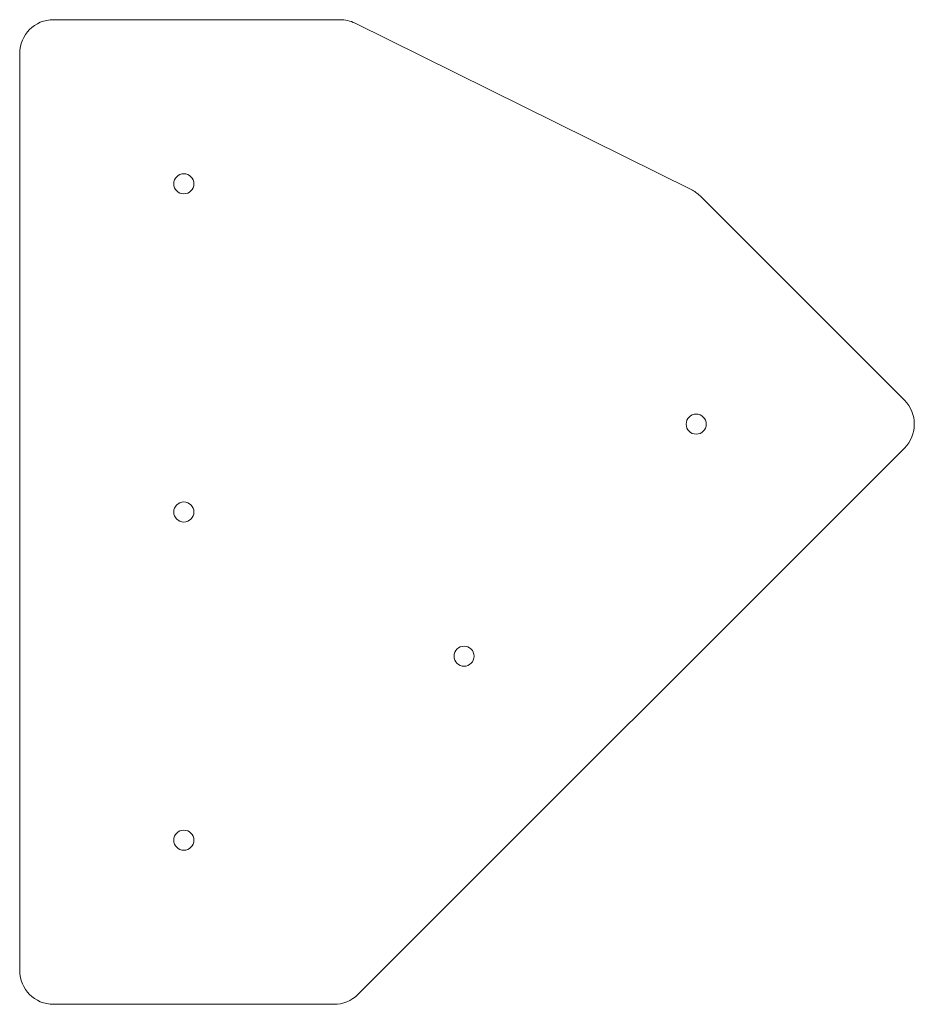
# Model space of a CAD drawing. Header units: inches. Extents: x -1.06 to 4.73, y -1.06 to 5.31.
import ezdxf

# ---------------------------------------------------------------- set-up
doc = ezdxf.new("R2010")
doc.units = ezdxf.units.IN
doc.header["$MEASUREMENT"] = 0

msp = doc.modelspace()

# ---------------------------------------------------------------- linework, layer by layer
at = {"color": 7, "linetype": 'Continuous', "lineweight": 15}
for p, q in [((1.0113, 5.3125), (-0.8438, 5.3125)), ((3.2842, 4.2126), (1.1084, 5.2898)), ((-1.0625, 5.0938), (-1.0625, -0.8438)), ((4.6643, 2.8487), (3.3418, 4.1712)), ((1.1266, -0.9984), (4.6643, 2.5393)), ((-0.8438, -1.0625), (0.9719, -1.0625))]:
    msp.add_line(p, q, dxfattribs=at)
for centre in [(0, 4.25), (3.3164, 2.694), (0, 2.125), (1.8138, 1.1914), (0, 0)]:
    msp.add_circle(centre, 0.065, dxfattribs=at)
for centre, radius, start, end in [((-0.8438, 5.0938), 0.2188, 90, 180), ((1.0113, 5.0938), 0.2188, 63.66027, 90), ((3.1871, 4.0165), 0.2187, 45, 63.66027), ((4.5096, 2.694), 0.2188, 315, 45), ((-0.8438, -0.8438), 0.2188, 180, 270), ((0.9719, -0.8438), 0.2188, 270, 315)]:
    msp.add_arc(centre, radius, start, end, dxfattribs=at)

doc.saveas('drawing.dxf')
